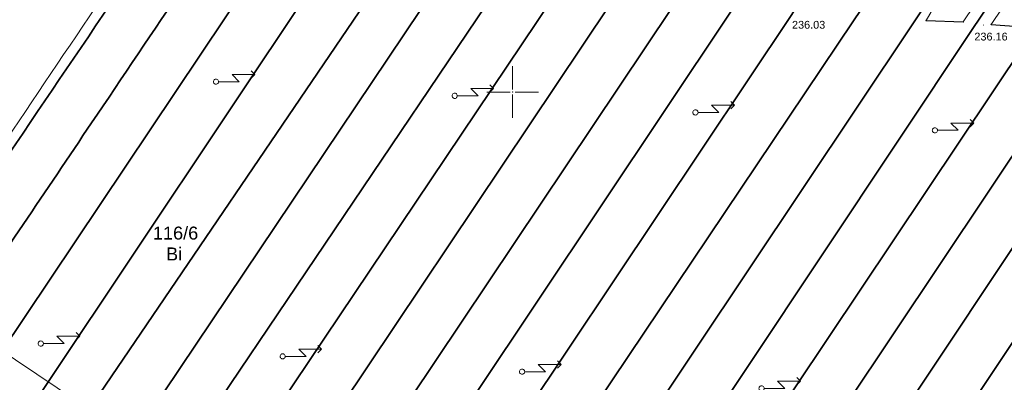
# Model space of a CAD drawing. Header units: metres. Extents: x 6603648 to 6604252, y 5739748 to 5740166.
# Tile 65 of 98: x 6603953 to 6604047, y 5739972 to 5740007. Entities that reach past the tile are written whole.
import ezdxf
from ezdxf.enums import TextEntityAlignment as Align

# ---------------------------------------------------------------- set-up
doc = ezdxf.new("R2010")
doc.units = ezdxf.units.M
doc.header["$PDSIZE"] = 0.75
doc.linetypes.add('ARK_LIN', pattern=[50, 50, 0])
doc.layers.get('0').update_dxf_attribs({"color": 252, "linetype": 'CONTINUOUS'})
for name, color, linetype, lineweight in [('GESDZI_O', 252, 'CONTINUOUS', 18), ('GESUZY_O', 252, 'CONTINUOUS', 18), ('GSLKOU', 252, 'CONTINUOUS', 18), ('GSLKRW', 252, 'CONTINUOUS', 25), ('GSLTTR', 252, 'CONTINUOUS', 35), ('GSPPRB', 252, 'CONTINUOUS', 18), ('GSPWPS', 252, 'CONTINUOUS', 13), ('GSPWPS_O', 252, 'CONTINUOUS', 13), ('GULWOP', 252, 'CONTINUOUS', 18), ('GUPISL', 252, 'CONTINUOUS', 18), ('PKT_ARK', 252, 'ARK_LIN', 18)]:
    doc.layers.add(name, color=color, linetype=linetype, lineweight=lineweight)
doc.styles.add('Arial', font='arial.ttf')

# ---------------------------------------------------------------- blocks, each defined once
blk = doc.blocks.new('GSPPRB0')
blk.add_lwpolyline([(-0.007955, 0.0225), (0.007955, 0.0225), (0.0225, 0.007955), (0.0225, -0.007955), (0.007955, -0.0225), (-0.007955, -0.0225), (-0.0225, -0.007955), (-0.0225, 0.007955)], close=True)
blk = doc.blocks.new('GSPWPS1')
blk.add_hatch(color=256).paths.add_polyline_path([(0, 0.045), (-0.011647, 0.043467), (-0.0225, 0.038971), (-0.03182, 0.03182), (-0.038971, 0.0225), (-0.043467, 0.011647), (-0.045, 0), (-0.043467, -0.011647), (-0.038971, -0.0225), (-0.03182, -0.03182), (-0.0225, -0.038971), (-0.011647, -0.043467), (0, -0.045), (0.011647, -0.043467), (0.0225, -0.038971), (0.03182, -0.03182), (0.038971, -0.0225), (0.043467, -0.011647), (0.045, 0), (0.043467, 0.011647), (0.038971, 0.0225), (0.03182, 0.03182), (0.0225, 0.038971), (0.011647, 0.043467)])
blk = doc.blocks.new('GUPISL1_5')
for points in [[(3.396745, 1.05234), (3.75, 0.7), (3.396745, 0.34766)], [(0.25, 0), (2.25, 0), (1.55, 0.7), (3.75, 0.7)]]:
    blk.add_lwpolyline(points)
blk.add_lwpolyline([(0.25, 0), (0.241481, -0.064705), (0.216506, -0.125), (0.176777, -0.176777), (0.125, -0.216506), (0.064705, -0.241481), (0, -0.25), (-0.064705, -0.241481), (-0.125, -0.216506), (-0.176777, -0.176777), (-0.216506, -0.125), (-0.241481, -0.064705), (-0.25, 0), (-0.241481, 0.064705), (-0.216506, 0.125), (-0.176777, 0.176777), (-0.125, 0.216506), (-0.064705, 0.241481), (0, 0.25), (0.064705, 0.241481), (0.125, 0.216506), (0.176777, 0.176777), (0.216506, 0.125), (0.241481, 0.064705)], close=True)
blk = doc.blocks.new('ASS_SYM', base_point=(826.5, 303.25))
at = {"layer": 'PKT_ARK'}
for p, q in [((826.5, 303.5), (826.5, 305.75)), ((826.25, 303.25), (824, 303.25)), ((826.5, 303), (826.5, 300.75)), ((826.75, 303.25), (829, 303.25))]:
    blk.add_line(p, q, dxfattribs=at)
blk.add_point((826.5, 303.25), dxfattribs=at)
blk.add_point((826.5, 303.25), dxfattribs=at)

msp = doc.modelspace()

# ---------------------------------------------------------------- linework, layer by layer
at = {"layer": 'GSLKOU'}
for points in [[(6603942.07, 5739981.746, 0.001428), (6603981.148, 5740040.121)], [(6603934.45, 5739986.645, -0.003164), (6603965.029, 5740032.427)]]:
    msp.add_lwpolyline(points, format="xyb", dxfattribs=at)
for points in [[(6604064.447, 5740038.11), (6604043.391, 5740006.762)], [(6604056.206, 5740021.631), (6604046.076, 5740006.525)], [(6604039.817, 5740006.9), (6604044.205, 5740014.549)]]:
    msp.add_lwpolyline(points, dxfattribs=at)
at = {"layer": 'GSLKRW'}
for points in [[(6604039.817, 5740006.9), (6604043.391, 5740006.762)], [(6604046.076, 5740006.525), (6604049.172, 5740006.287)]]:
    msp.add_lwpolyline(points, dxfattribs=at)
at = {"layer": 'GSLTTR'}
for points in [[(6603884.95, 5739894.15), (6603888.576, 5739899.768), (6603891.23, 5739903.766, -0.000339), (6603895.146, 5739909.655, -0.000094), (6603898.187, 5739914.216, 0.000092), (6603901.786, 5739919.609, 0.000142), (6603905.132, 5739924.628, 0.000294), (6603908.465, 5739929.632, -0.000752), (6603912.368, 5739935.51, -0.000069), (6603915.861, 5739940.737, -0.000065), (6603920.19, 5739947.212, -0.000567), (6603941.783, 5739979.45, -0.004204), (6603964.061, 5740012.546, 0.002133), (6603969.414, 5740020.322, 0.000681), (6603973.903, 5740026.955, -0.000465), (6603977.272, 5740031.958, -0.006193), (6603980.087, 5740036.124, 0.007488), (6603981.751, 5740038.486, -0.031936), (6603984.406, 5740042.596, -0.04469), (6603987.458, 5740046.226, -0.061663), (6603991.027, 5740049.201, -0.054864), (6603994.921, 5740051.114, -0.039829), (6604001.313, 5740052.565)], [(6603896.25, 5739892.88), (6603911.631, 5739916.334), (6603950.637, 5739974.765), (6603974.788, 5740010.882), (6603979.5, 5740017.849, -0.000192), (6603983.94, 5740024.508, -0.001582), (6603986.204, 5740027.9, 0.000426), (6603988.97, 5740031.98, 0.004336), (6603993.815, 5740039.164, -0.036542), (6603995.936, 5740042.396, -0.023585), (6603997.69, 5740044.459, -0.03739), (6604000.116, 5740046.765, -0.047473), (6604003.608, 5740049.112, -0.040836), (6604006.48, 5740050.414, -0.06058), (6604013.511, 5740051.817)], [(6603907.47, 5739891.72), (6603959.098, 5739969.244), (6603986.911, 5740010.264), (6603996.213, 5740024.022), (6603999.054, 5740028.236), (6604001.548, 5740031.898), (6604004.612, 5740036.486, -0.022703), (6604006.814, 5740039.93, -0.028265), (6604009.033, 5740042.819, -0.0332), (6604011.444, 5740045.328, -0.033324), (6604013.909, 5740047.316, -0.038936), (6604016.259, 5740048.77, -0.035485), (6604018.729, 5740049.816, -0.028406), (6604020.906, 5740050.418, -0.05685), (6604026.813, 5740050.914)], [(6603918.53, 5739890.25), (6603967.354, 5739963.72), (6603998.333, 5740009.765), (6604011.058, 5740028.486), (6604015.654, 5740035.184, -0.01128), (6604017.415, 5740037.975, -0.01685), (6604019.277, 5740040.65, -0.034438), (6604021.279, 5740043.153, -0.03057), (6604023.336, 5740045.131, -0.025118), (6604025.371, 5740046.679, -0.035187), (6604027.47, 5740047.97, -0.026479), (6604029.461, 5740048.856, -0.029223), (6604031.315, 5740049.468, -0.059118), (6604037.573, 5740050.167)], [(6603930.3, 5739889.75), (6603975.754, 5739958.134), (6604009.346, 5740008.406), (6604016.521, 5740019.144), (6604020.679, 5740025.269), (6604027.863, 5740035.702, -0.024055), (6604029.884, 5740038.808, -0.027156), (6604032.159, 5740041.665, -0.038167), (6604034.604, 5740044.144, -0.042207), (6604037.718, 5740046.421, -0.044888), (6604040.675, 5740047.94, -0.03282), (6604043.302, 5740048.782, -0.061151), (6604048.92, 5740049.444)], [(6603942.04, 5739889.39), (6603984.117, 5739952.456), (6604020.794, 5740007.426), (6604027.312, 5740017.232), (6604031.618, 5740023.631), (6604034.243, 5740027.558), (6604040.429, 5740036.756, -0.028976), (6604042.663, 5740039.837, -0.030717), (6604044.59, 5740041.992, -0.02793), (6604047.001, 5740044.073, -0.02959), (6604049.326, 5740045.687, -0.047213), (6604051.944, 5740047.069, -0.028557), (6604054.452, 5740047.866, -0.039371), (6604059.65, 5740048.692)], [(6603953.04, 5739887.82), (6603992.506, 5739946.739), (6604032.816, 5740006.87), (6604041.632, 5740019.949), (6604045.123, 5740025.218), (6604047.595, 5740028.809), (6604050.518, 5740033.14, 0.001814), (6604052.285, 5740035.775, -0.033058), (6604054.289, 5740038.815, -0.019248), (6604055.774, 5740040.609, -0.035859), (6604057.743, 5740042.615, -0.034081), (6604060.032, 5740044.354, -0.045009), (6604062.928, 5740045.947, -0.087779), (6604071.729, 5740047.86)], [(6603964.72, 5739887.25), (6603966.609, 5739889.967), (6604001.038, 5739941.039), (6604044.26, 5740006.032), (6604051.889, 5740017.378), (6604055.89, 5740023.373), (6604062.281, 5740032.682, -0.002321), (6604063.911, 5740035.234, -0.024136), (6604065.532, 5740037.721, -0.03274), (6604067.407, 5740040.065, -0.031091), (6604069.191, 5740041.816, -0.024216), (6604071.113, 5740043.289, -0.059746), (6604074.535, 5740045.276, -0.029403), (6604077.425, 5740046.219, -0.047672), (6604083.207, 5740047.101)], [(6603976.59, 5739886.9), (6603978.848, 5739890.212), (6604009.392, 5739935.802), (6604054.833, 5740003.924), (6604063.339, 5740016.555), (6604067.132, 5740022.239), (6604071.127, 5740028.188), (6604073.684, 5740032.048, -0.022938), (6604076.054, 5740035.949, -0.033101), (6604078.084, 5740038.754, -0.033472), (6604080.075, 5740040.898, -0.043637), (6604082.71, 5740043.02, -0.057), (6604085.737, 5740044.68, -0.035366), (6604088.432, 5740045.499, -0.04795), (6604095.449, 5740046.202)], [(6603988.42, 5739886.55), (6603991.303, 5739890.865), (6604023.837, 5739939.292), (6604065.917, 5740002.624), (6604072.534, 5740012.685), (6604076.612, 5740018.821), (6604082.389, 5740027.166), (6604086.231, 5740032.934, -0.030294), (6604088.794, 5740036.545, -0.037312), (6604091.718, 5740039.765, -0.041144), (6604094.299, 5740041.943, -0.051603), (6604097.708, 5740043.908, -0.122064), (6604106.259, 5740045.477)], [(6603901.36, 5739891.53), (6603916.374, 5739914.169), (6603955.103, 5739971.81), (6603980.959, 5740010.601, 0.026695), (6603983.431, 5740014.593, 0.023228), (6603984.865, 5740017.451, 0.008916), (6603986.018, 5740020.406, -0.006077), (6603987.85, 5740025.899, -0.016236), (6603989.33, 5740030.039, -0.042441), (6603993.815, 5740039.164)], [(6603890.56, 5739893.46), (6603896.116, 5739902.176, 0.000041), (6603907.659, 5739919.48, -0.001358), (6603946.278, 5739977.418, 0.000034), (6603959.449, 5739997.022, 0.00105), (6603968.392, 5740010.336, 0.023015), (6603970.977, 5740014.207, 0.021063), (6603972.91, 5740017.72, 0.021733), (6603974.872, 5740022.245, -0.013064), (6603976.367, 5740026.691, -0.011544), (6603978.438, 5740031.854, -0.017105), (6603979.474, 5740034.203, -0.012345), (6603981.751, 5740038.486)], [(6603947.54, 5739888.54), (6603988.278, 5739949.642), (6604026.884, 5740007.463), (6604028.736, 5740010.509, 0.013076), (6604030.21, 5740013.198, 0.038411), (6604033.504, 5740020.973), (6604035.625, 5740026.28), (6604037.096, 5740029.993), (6604038.437, 5740033.002), (6604040.429, 5740036.756)], [(6603913.36, 5739891.38), (6603963.299, 5739966.418), (6603992.674, 5740010.235, 0.036233), (6603995.876, 5740016.153), (6603996.989, 5740018.674), (6603999.115, 5740024.634, -0.012661), (6603999.992, 5740027.05, -0.03074), (6604002.179, 5740031.811), (6604004.612, 5740036.486)], [(6603924.71, 5739890.45), (6603971.58, 5739960.908), (6604003.854, 5740009.079), (6604005.813, 5740012.082, 0.018725), (6604007.31, 5740015.026, 0.032928), (6604010.121, 5740022.588), (6604012.117, 5740027.69), (6604013.461, 5740030.853), (6604015.654, 5740035.184)], [(6603936.14, 5739889.42), (6603979.982, 5739955.244), (6604015.288, 5740008.042), (6604016.857, 5740010.501, 0.024999), (6604018.396, 5740013.326, 0.036034), (6604020.855, 5740019.815), (6604021.885, 5740022.946), (6604023.678, 5740027.437), (6604025.94, 5740032.022), (6604027.863, 5740035.702)], [(6603958.8, 5739887.37), (6603960.425, 5739889.951), (6603996.758, 5739943.954), (6604038.404, 5740006.399), (6604040.452, 5740009.505, 0.0137), (6604041.861, 5740012.114, 0.014031), (6604043.396, 5740015.426, 0.020846), (6604046.713, 5740024.479), (6604048, 5740027.786), (6604049.191, 5740030.422), (6604050.518, 5740033.14)], [(6603970.74, 5739887.08), (6603972.666, 5739890.134), (6604005.053, 5739938.378), (6604049.339, 5740004.697), (6604050.377, 5740006.308, 0.01378), (6604051.341, 5740007.959, 0.00775), (6604052.335, 5740009.923, 0.012401), (6604053.434, 5740012.287, -0.000983), (6604057, 5740021.44), (6604058.879, 5740025.9), (6604060.422, 5740029.095), (6604062.281, 5740032.682)], [(6603982.73, 5739886.97), (6603984.434, 5739889.683), (6604016.617, 5739937.575), (6604060.463, 5740003.482), (6604062.185, 5740006.207, 0.017576), (6604063.682, 5740008.664, 0.01147), (6604065.03, 5740011.276, 0.014895), (6604066.629, 5740014.829, 0.009222), (6604068.89, 5740020.862), (6604070.134, 5740024.116), (6604071.254, 5740026.802), (6604072.293, 5740029.012), (6604073.684, 5740032.048)]]:
    msp.add_lwpolyline(points, format="xyb", dxfattribs=at)
at = {"layer": 'GULWOP'}
msp.add_lwpolyline([(6603932.989, 5739986.43), (6603936.135, 5739984.928), (6604037.951, 5739916.434), (6604038.174, 5739916.268)], dxfattribs=at)

# ---------------------------------------------------------------- block references
at = {"layer": 'GSPPRB', "rotation": 90}
for p in [(6604032.816, 5740006.87), (6604038.404, 5740006.399), (6604039.817, 5740006.9), (6604043.391, 5740006.762), (6604046.076, 5740006.525), (6604044.26, 5740006.032), (6603959.449, 5739997.022)]:
    msp.add_blockref('GSPPRB0', p, dxfattribs=at)
at = {"layer": 'GSPWPS', "rotation": 90}
msp.add_blockref('GSPWPS1', (6604045.336, 5740006.454), dxfattribs=at)
at = {"layer": 'GUPISL', "rotation": 359.9999974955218}
for p in [(6603971.429, 5740000.998), (6603994.42, 5739999.636), (6604017.598, 5739998.035), (6604040.657, 5739996.311), (6603954.561, 5739975.753), (6603977.853, 5739974.519), (6604000.907, 5739973.037), (6604023.964, 5739971.433)]:
    msp.add_blockref('GUPISL1_5', p, dxfattribs=at)
at = {"layer": 'PKT_ARK'}
msp.add_blockref('ASS_SYM', (6604000, 5740000), dxfattribs=at)

# ---------------------------------------------------------------- texts
at = {"layer": 'GESDZI_O', "style": 'Arial'}
msp.add_text('116/6', height=1.25, rotation=360, dxfattribs=at).set_placement((6603967.539, 5739985.78), align=Align.CENTER)
at = {"layer": 'GESUZY_O', "style": 'Arial'}
msp.add_text('Bi', height=1.25, rotation=360, dxfattribs=at).set_placement((6603967.398, 5739983.77), align=Align.CENTER)
at = {"layer": 'GSPWPS_O', "style": 'Arial'}
for s, p in [('236.03', (6604026.897, 5740006.111)), ('236.16', (6604044.46, 5740004.971))]:
    msp.add_text(s, height=0.75, rotation=360, dxfattribs=at).set_placement(p)

doc.saveas('drawing.dxf')
